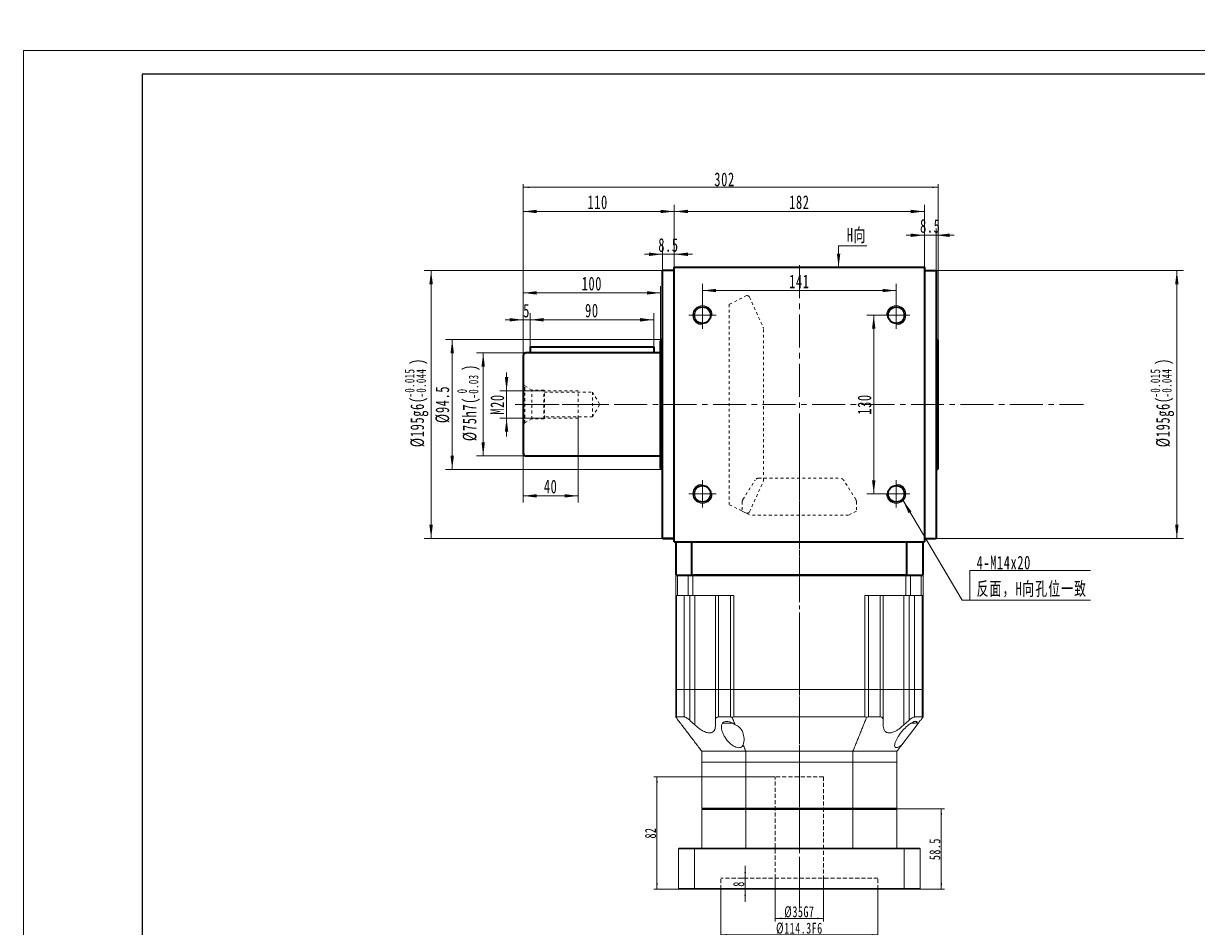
# Model space of a CAD drawing. Header units: millimetres. Extents: x 1889 to 3342, y -194 to 853.
# Tile 2 of 3: x 1889 to 2742, y 195 to 853. Entities that reach past the tile are written whole.
import ezdxf

# ---------------------------------------------------------------- set-up
doc = ezdxf.new("R2010")
doc.units = ezdxf.units.MM
doc.header["$LTSCALE"] = 2
for name, pattern in [('CENTER', [10.16, 6.35, -1.27, 1.27, -1.27]), ('DASHED', [0.75, 0.5, -0.25]), ('点画线', [18, 12, -2, 2, -2]), ('虚线', [2, 1, -1])]:
    doc.linetypes.add(name, pattern=pattern)
doc.layers.get('0').update_dxf_attribs({"lineweight": 18})
for name, color, linetype, lineweight in [('1轮廓实线层', 7, 'Continuous', 18), ('3中心线层', 1, 'CENTER', 18), ('4虚线层', 6, 'DASHED', 18), ('中心线层', 1, '点画线', 18), ('图框_外框线', 7, 'Continuous', 18), ('尺寸线层', 3, 'Continuous', 18), ('粗实线层', 7, 'Continuous', 35), ('虚线层', 6, '虚线', 18)]:
    doc.layers.add(name, color=color, linetype=linetype, lineweight=lineweight)
doc.styles.add('标准', font='txt', dxfattribs={"width": 0.667})
doc.dimstyles.new('a4-1-1.5', dxfattribs={"dimtxt": 4.5, "dimasz": 4.5, "dimexe": 2.25, "dimexo": 0, "dimgap": 0.75, "dimtad": 1, "dimdec": 3, "dimdsep": 46, "dimtxsty": '标准', "dimblk": '_CAXARROW', "dimcen": 0, "dimdle": 9, "dimazin": 2, "dimtfac": 0.707107, "dimtdec": 3, "dimtix": 1, "dimtmove": 2, "dimatfit": 3, "dimfxl": 0, "dimfrac": 2, "dimtolj": 1, "dimarcsym": 0})

# ---------------------------------------------------------------- blocks, each defined once
blk = doc.blocks.new('*X10')
at = {"layer": '尺寸线层', "linetype": 'Continuous'}
for points in [[(2382.85, 658.15), (2392.75, 659.39), (2392.75, 656.91)], [(2523.85, 658.15), (2513.95, 659.39), (2513.95, 656.91)]]:
    blk.add_hatch(color=0, dxfattribs=at).paths.add_polyline_path(points, flags=0)
at = {"layer": '尺寸线层', "color": 0, "linetype": 'Continuous'}
for p, q in [((2382.85, 650.17), (2382.85, 663.1)), ((2382.85, 658.15), (2523.85, 658.15)), ((2523.85, 650.17), (2523.85, 663.1))]:
    blk.add_line(p, q, dxfattribs=at)
at = {"layer": '尺寸线层', "color": 0, "insert": (2453.35, 664.77), "char_height": 9.9, "width": 27.0051, "attachment_point": 5, "line_spacing_factor": 1.15057, "style": '标准'}
blk.add_mtext('\\T1.1;141', dxfattribs=at)
blk = doc.blocks.new('_CAXARROW')
blk.add_hatch(color=0).paths.add_polyline_path([(0, 0), (-1, 0.125), (-1, -0.125)], flags=0)
blk = doc.blocks.new('*X11')
at = {"layer": '尺寸线层', "linetype": 'Continuous'}
for points in [[(2507.47, 640.17), (2508.7, 630.27), (2506.23, 630.27)], [(2507.47, 510.17), (2508.7, 520.07), (2506.23, 520.07)]]:
    blk.add_hatch(color=0, dxfattribs=at).paths.add_polyline_path(points, flags=0)
at = {"layer": '尺寸线层', "color": 0, "linetype": 'Continuous'}
for p, q in [((2513.85, 640.17), (2502.52, 640.17)), ((2507.47, 640.17), (2507.47, 510.17)), ((2513.85, 510.17), (2502.52, 510.17))]:
    blk.add_line(p, q, dxfattribs=at)
at = {"layer": '尺寸线层', "color": 0, "insert": (2500.76, 575.17), "char_height": 9.9, "width": 29.5115, "attachment_point": 5, "rotation": 90, "line_spacing_factor": 1.15057, "style": '标准'}
blk.add_mtext('\\T1.1;130', dxfattribs=at)
blk = doc.blocks.new('*X13')
at = {"layer": '尺寸线层', "color": 0, "char_height": 9.9, "attachment_point": 1, "rotation": 90, "line_spacing_factor": 1.15057, "style": '标准'}
for s, insert, width in [('\\T1.1;)', (2208.38, 599.64), 213.2903), ('\\T1.1;{\\H0.707107x;-0.03}', (2212.71, 579.53), 71.7195), ('\\T1.1;%%C75h7(', (2208.38, 548.51), 213.2903), ('\\T1.1;{\\H0.707107x;0}', (2204.35, 583.29), 71.7195)]:
    blk.add_mtext(s, dxfattribs=dict(at, insert=insert, width=width))
blk = doc.blocks.new('*X12')
at = {"layer": '尺寸线层', "linetype": 'Continuous'}
for points in [[(2223.26, 612.67), (2224.49, 602.77), (2222.02, 602.77)], [(2223.26, 537.67), (2224.49, 547.57), (2222.02, 547.57)]]:
    blk.add_hatch(color=0, dxfattribs=at).paths.add_polyline_path(points, flags=0)
at = {"layer": '尺寸线层', "color": 0, "linetype": 'Continuous'}
for p, q in [((2254.35, 612.67), (2218.31, 612.67)), ((2223.26, 612.67), (2223.26, 537.67)), ((2254.45, 537.67), (2218.31, 537.67))]:
    blk.add_line(p, q, dxfattribs=at)
at = {"layer": '尺寸线层', "color": 0}
blk.add_blockref('*X13', (0, 0), dxfattribs=at)
blk = doc.blocks.new('*X14')
at = {"layer": '尺寸线层', "linetype": 'Continuous'}
for points in [[(2200.71, 622.42), (2201.95, 612.52), (2199.47, 612.52)], [(2200.71, 527.92), (2201.95, 537.82), (2199.47, 537.82)]]:
    blk.add_hatch(color=0, dxfattribs=at).paths.add_polyline_path(points, flags=0)
at = {"layer": '尺寸线层', "color": 0, "linetype": 'Continuous'}
for p, q in [((2353.35, 622.42), (2195.76, 622.42)), ((2200.71, 622.42), (2200.71, 527.92)), ((2353.35, 527.92), (2195.76, 527.92))]:
    blk.add_line(p, q, dxfattribs=at)
at = {"layer": '尺寸线层', "color": 0, "insert": (2193.72, 575.17), "char_height": 9.9, "width": 52.0372, "attachment_point": 5, "rotation": 90, "line_spacing_factor": 1.15057, "style": '标准'}
blk.add_mtext('\\T1.1;%%C94.5', dxfattribs=at)
blk = doc.blocks.new('*X16')
at = {"layer": '尺寸线层', "color": 0, "char_height": 9.9, "attachment_point": 1, "rotation": 90, "line_spacing_factor": 1.15057, "style": '标准'}
for s, insert, width in [('\\T1.1;{\\H0.707107x;-0.015}', (2166.22, 580.29), 86.3291), ('\\T1.1;)', (2170.25, 604.04), 248.5608), ('\\T1.1;{\\H0.707107x;-0.044}', (2174.58, 580.29), 86.3291), ('\\T1.1;%%C195g6(', (2170.25, 544.1), 248.5608)]:
    blk.add_mtext(s, dxfattribs=dict(at, insert=insert, width=width))
blk = doc.blocks.new('*X15')
at = {"layer": '尺寸线层', "linetype": 'Continuous'}
for points in [[(2185.36, 672.67), (2186.6, 662.77), (2184.12, 662.77)], [(2185.36, 477.67), (2186.6, 487.57), (2184.12, 487.57)]]:
    blk.add_hatch(color=0, dxfattribs=at).paths.add_polyline_path(points, flags=0)
at = {"layer": '尺寸线层', "color": 0, "linetype": 'Continuous'}
for p, q in [((2353.85, 672.67), (2180.41, 672.67)), ((2185.36, 672.67), (2185.36, 477.67)), ((2353.85, 477.67), (2180.41, 477.67))]:
    blk.add_line(p, q, dxfattribs=at)
at = {"layer": '尺寸线层', "color": 0}
blk.add_blockref('*X16', (0, 0), dxfattribs=at)
blk = doc.blocks.new('*X17')
at = {"layer": '尺寸线层', "linetype": 'Continuous'}
for points in [[(2362.35, 715.7), (2372.25, 716.94), (2372.25, 714.47)], [(2544.35, 715.7), (2534.45, 716.94), (2534.45, 714.47)]]:
    blk.add_hatch(color=0, dxfattribs=at).paths.add_polyline_path(points, flags=0)
at = {"layer": '尺寸线层', "color": 0, "linetype": 'Continuous'}
for p, q in [((2362.35, 675.17), (2362.35, 720.65)), ((2544.35, 675.17), (2544.35, 720.65)), ((2362.35, 715.7), (2544.35, 715.7))]:
    blk.add_line(p, q, dxfattribs=at)
at = {"layer": '尺寸线层', "color": 0, "insert": (2453.35, 722.41), "char_height": 9.9, "width": 29.4209, "attachment_point": 5, "line_spacing_factor": 1.15057, "style": '标准'}
blk.add_mtext('\\T1.1;182', dxfattribs=at)
blk = doc.blocks.new('*X18')
at = {"layer": '尺寸线层', "linetype": 'Continuous'}
for points in [[(2252.35, 733.34), (2256.85, 732.77), (2256.85, 733.9)], [(2554.35, 733.34), (2549.85, 732.77), (2549.85, 733.9)]]:
    blk.add_hatch(color=0, dxfattribs=at).paths.add_polyline_path(points, flags=0)
at = {"layer": '尺寸线层', "color": 0, "linetype": 'Continuous'}
for p, q in [((2252.35, 610.67), (2252.35, 735.59)), ((2554.35, 621.42), (2554.35, 735.59)), ((2554.35, 733.34), (2252.35, 733.34))]:
    blk.add_line(p, q, dxfattribs=at)
at = {"layer": '尺寸线层', "color": 0, "insert": (2398.91, 739), "char_height": 10, "width": 28.0585, "attachment_point": 5, "line_spacing_factor": 1.15057, "style": '标准'}
blk.add_mtext('\\T1.1;302', dxfattribs=at)
blk = doc.blocks.new('*X19')
at = {"layer": '尺寸线层', "linetype": 'Continuous'}
for points in [[(2252.35, 715.7), (2262.25, 714.47), (2262.25, 716.94)], [(2362.35, 715.7), (2352.45, 714.47), (2352.45, 716.94)]]:
    blk.add_hatch(color=0, dxfattribs=at).paths.add_polyline_path(points, flags=0)
at = {"layer": '尺寸线层', "color": 0, "linetype": 'Continuous'}
for p, q in [((2252.35, 610.68), (2252.35, 720.65)), ((2362.35, 675.17), (2362.35, 720.65)), ((2362.35, 715.7), (2252.35, 715.7))]:
    blk.add_line(p, q, dxfattribs=at)
at = {"layer": '尺寸线层', "color": 0, "insert": (2306.57, 722.41), "char_height": 9.9, "width": 29.5115, "attachment_point": 5, "line_spacing_factor": 1.15057, "style": '标准'}
blk.add_mtext('\\T1.1;110', dxfattribs=at)
blk = doc.blocks.new('*X20')
at = {"layer": '尺寸线层', "linetype": 'Continuous'}
for points in [[(2353.85, 684.53), (2343.95, 683.3), (2343.95, 685.77)], [(2362.35, 684.53), (2372.25, 683.3), (2372.25, 685.77)]]:
    blk.add_hatch(color=0, dxfattribs=at).paths.add_polyline_path(points, flags=0)
at = {"layer": '尺寸线层', "color": 0, "linetype": 'Continuous'}
for p, q in [((2375.55, 684.53), (2340.65, 684.53)), ((2353.85, 672.67), (2353.85, 689.48)), ((2362.35, 675.17), (2362.35, 689.48))]:
    blk.add_line(p, q, dxfattribs=at)
at = {"layer": '尺寸线层', "color": 0, "insert": (2358.1, 691.24), "char_height": 9.9, "width": 25.7871, "attachment_point": 5, "line_spacing_factor": 1.15057, "style": '标准'}
blk.add_mtext('\\T1.1;8.5', dxfattribs=at)
blk = doc.blocks.new('*X21')
at = {"layer": '尺寸线层', "linetype": 'Continuous'}
blk.add_hatch(color=0, dxfattribs=at).paths.add_polyline_path([(-48.59, 72.53), (-42.47, 64.65), (-44.6, 63.39)], flags=0)
at = {"layer": '尺寸线层', "color": 0, "linetype": 'Continuous'}
blk.add_line((-48.59, 72.53), (-5.5, 0), dxfattribs=at)
at = {"layer": '尺寸线层', "color": 0}
for p, q in [((0, 21.63), (87.95, 21.63)), ((0, 0), (0, 21.63)), ((-5.5, 0), (0, 0)), ((0, 0), (87.95, 0))]:
    blk.add_line(p, q, dxfattribs=at)
at = {"layer": '尺寸线层', "color": 0, "insert": (4.95, 1.98), "char_height": 9.9, "width": 166.0005, "attachment_point": 7, "line_spacing_factor": 1.15057, "style": '标准'}
blk.add_mtext('\\T1.1;4-M14x20\\P反面，H向孔位一致', dxfattribs=at)
blk = doc.blocks.new('*X22')
at = {"layer": '尺寸线层', "linetype": 'Continuous'}
blk.add_hatch(color=0, dxfattribs=at).paths.add_polyline_path([(-1.02, -15.43), (-2.26, -5.53), (0.22, -5.53)], flags=0)
at = {"layer": '尺寸线层', "color": 0, "linetype": 'Continuous'}
blk.add_line((-1.02, -15.43), (-1.02, 0), dxfattribs=at)
at = {"layer": '尺寸线层', "color": 0}
for p, q in [((-1.02, 0), (0, 0)), ((0, 0), (19.53, 0)), ((0, 0), (0, 0))]:
    blk.add_line(p, q, dxfattribs=at)
at = {"layer": '尺寸线层', "color": 0, "insert": (4.95, 1.98), "char_height": 9.9, "width": 29.1602, "attachment_point": 7, "line_spacing_factor": 1.15057, "style": '标准'}
blk.add_mtext('\\T1.1;H向', dxfattribs=at)
blk = doc.blocks.new('*X27')
at = {"layer": '尺寸线层', "linetype": 'Continuous'}
for points in [[(2544.35, 698.39), (2534.45, 699.63), (2534.45, 697.16)], [(2552.85, 698.39), (2562.75, 699.63), (2562.75, 697.16)]]:
    blk.add_hatch(color=0, dxfattribs=at).paths.add_polyline_path(points, flags=0)
at = {"layer": '尺寸线层', "color": 0, "linetype": 'Continuous'}
for p, q in [((2544.35, 675.17), (2544.35, 703.34)), ((2552.85, 672.67), (2552.85, 703.34)), ((2531.15, 698.39), (2566.05, 698.39))]:
    blk.add_line(p, q, dxfattribs=at)
at = {"layer": '尺寸线层', "color": 0, "insert": (2548.6, 705.1), "char_height": 9.9, "width": 25.7871, "attachment_point": 5, "line_spacing_factor": 1.15057, "style": '标准'}
blk.add_mtext('\\T1.1;8.5', dxfattribs=at)
blk = doc.blocks.new('*X28')
at = {"layer": '尺寸线层', "linetype": 'Continuous'}
for points in [[(2252.35, 636.83), (2242.45, 635.59), (2242.45, 638.07)], [(2257.35, 636.83), (2267.25, 635.59), (2267.25, 638.07)]]:
    blk.add_hatch(color=0, dxfattribs=at).paths.add_polyline_path(points, flags=0)
at = {"layer": '尺寸线层', "color": 0, "linetype": 'Continuous'}
for p, q in [((2252.35, 610.67), (2252.35, 641.78)), ((2257.35, 617.17), (2257.35, 641.78)), ((2270.55, 636.83), (2239.15, 636.83))]:
    blk.add_line(p, q, dxfattribs=at)
at = {"layer": '尺寸线层', "color": 0, "insert": (2254.85, 643.45), "char_height": 9.9, "width": 19.8, "attachment_point": 5, "line_spacing_factor": 1.15057, "style": '标准'}
blk.add_mtext('\\T1.1;5', dxfattribs=at)
blk = doc.blocks.new('*X29')
at = {"layer": '尺寸线层', "linetype": 'Continuous'}
for points in [[(2257.35, 636.83), (2267.25, 638.07), (2267.25, 635.59)], [(2347.35, 636.83), (2337.45, 638.07), (2337.45, 635.59)]]:
    blk.add_hatch(color=0, dxfattribs=at).paths.add_polyline_path(points, flags=0)
at = {"layer": '尺寸线层', "color": 0, "linetype": 'Continuous'}
for p, q in [((2257.35, 617.17), (2257.35, 641.78)), ((2347.35, 617.17), (2347.35, 641.78)), ((2257.35, 636.83), (2347.35, 636.83))]:
    blk.add_line(p, q, dxfattribs=at)
at = {"layer": '尺寸线层', "color": 0, "insert": (2302.35, 643.53), "char_height": 9.9, "width": 19.8, "attachment_point": 5, "line_spacing_factor": 1.15057, "style": '标准'}
blk.add_mtext('\\T1.1;90', dxfattribs=at)
blk = doc.blocks.new('*X30')
at = {"layer": '尺寸线层', "linetype": 'Continuous'}
for points in [[(2252.35, 656.42), (2262.25, 655.19), (2262.25, 657.66)], [(2352.35, 656.42), (2342.45, 655.19), (2342.45, 657.66)]]:
    blk.add_hatch(color=0, dxfattribs=at).paths.add_polyline_path(points, flags=0)
at = {"layer": '尺寸线层', "color": 0, "linetype": 'Continuous'}
for p, q in [((2252.35, 610.67), (2252.35, 661.37)), ((2352.35, 621.42), (2352.35, 661.37)), ((2352.35, 656.42), (2252.35, 656.42))]:
    blk.add_line(p, q, dxfattribs=at)
at = {"layer": '尺寸线层', "color": 0, "insert": (2302.35, 663.13), "char_height": 9.9, "width": 29.5115, "attachment_point": 5, "line_spacing_factor": 1.15057, "style": '标准'}
blk.add_mtext('\\T1.1;100', dxfattribs=at)
blk = doc.blocks.new('2344fdffg')
at = {"layer": '中心线层', "linetype": '点画线', "lineweight": 18}
blk.add_line((60.33, 0), (-5.25, 0), dxfattribs=at)
at = {"layer": '虚线层'}
for p, q in [((0, -15.65), (0, 15.65)), ((0, 15.65), (1.26, 13.47)), ((6.4, 10.5), (1.26, 13.47)), ((1.26, -13.47), (1.26, 13.47)), ((15, 10.5), (6.4, 10.5)), ((6.4, -10.5), (6.4, 10.5)), ((15.5, 10), (15, 10.5)), ((15, -10.5), (15, 10.5)), ((40, 10), (15.5, 10)), ((15.5, -10), (15.5, 10)), ((15.5, 9), (50.5, 9)), ((40, -10), (40, 10)), ((50.5, 9), (50.5, -9)), ((50.5, 9), (55.7, 0)), ((50.5, -9), (55.7, 0)), ((0, -15.65), (1.26, -13.47)), ((6.4, -10.5), (1.26, -13.47)), ((15, -10.5), (6.4, -10.5)), ((15.5, -10), (15, -10.5)), ((50.5, -9), (15.5, -9)), ((40, -10), (15.5, -10))]:
    blk.add_line(p, q, dxfattribs=at)
blk = doc.blocks.new('*X32')
at = {"layer": '尺寸线层', "linetype": 'Continuous'}
for points in [[(2240.27, 585.17), (2241.51, 595.07), (2239.03, 595.07)], [(2240.27, 565.17), (2241.51, 555.27), (2239.03, 555.27)]]:
    blk.add_hatch(color=0, dxfattribs=at).paths.add_polyline_path(points, flags=0)
at = {"layer": '尺寸线层', "color": 0, "linetype": 'Continuous'}
for p, q in [((2240.27, 598.37), (2240.27, 551.97)), ((2267.85, 585.17), (2235.32, 585.17)), ((2267.85, 565.17), (2235.32, 565.17))]:
    blk.add_line(p, q, dxfattribs=at)
at = {"layer": '尺寸线层', "color": 0, "insert": (2233.57, 575.17), "char_height": 9.9, "width": 35.2592, "attachment_point": 5, "rotation": 90, "line_spacing_factor": 1.15057, "style": '标准'}
blk.add_mtext('\\T1.1;M20', dxfattribs=at)
blk = doc.blocks.new('*X33')
at = {"layer": '尺寸线层', "linetype": 'Continuous'}
for points in [[(2252.35, 508.64), (2262.25, 509.88), (2262.25, 507.41)], [(2292.35, 508.64), (2282.45, 509.88), (2282.45, 507.41)]]:
    blk.add_hatch(color=0, dxfattribs=at).paths.add_polyline_path(points, flags=0)
at = {"layer": '尺寸线层', "color": 0, "linetype": 'Continuous'}
for p, q in [((2292.35, 565.17), (2292.35, 503.69)), ((2252.35, 539.67), (2252.35, 503.69)), ((2252.35, 508.64), (2292.35, 508.64))]:
    blk.add_line(p, q, dxfattribs=at)
at = {"layer": '尺寸线层', "color": 0, "insert": (2272.35, 515.35), "char_height": 9.9, "width": 20.2115, "attachment_point": 5, "line_spacing_factor": 1.15057, "style": '标准'}
blk.add_mtext('\\T1.1;40', dxfattribs=at)
blk = doc.blocks.new('*X35')
at = {"layer": '尺寸线层', "color": 0, "char_height": 9.9, "attachment_point": 1, "rotation": 90, "line_spacing_factor": 1.15057, "style": '标准'}
for s, insert, width in [('\\T1.1;{\\H0.707107x;-0.015}', (2708.91, 580.29), 86.3291), ('\\T1.1;)', (2712.93, 604.04), 248.5608), ('\\T1.1;{\\H0.707107x;-0.044}', (2717.26, 580.29), 86.3291), ('\\T1.1;%%C195g6(', (2712.93, 544.1), 248.5608)]:
    blk.add_mtext(s, dxfattribs=dict(at, insert=insert, width=width))
blk = doc.blocks.new('*X34')
at = {"layer": '尺寸线层', "linetype": 'Continuous'}
for points in [[(2728.04, 672.67), (2729.28, 662.77), (2726.81, 662.77)], [(2728.04, 477.67), (2729.28, 487.57), (2726.81, 487.57)]]:
    blk.add_hatch(color=0, dxfattribs=at).paths.add_polyline_path(points, flags=0)
at = {"layer": '尺寸线层', "color": 0, "linetype": 'Continuous'}
for p, q in [((2552.85, 672.67), (2732.99, 672.67)), ((2728.04, 672.67), (2728.04, 477.67)), ((2552.85, 477.67), (2732.99, 477.67))]:
    blk.add_line(p, q, dxfattribs=at)
at = {"layer": '尺寸线层', "color": 0}
blk.add_blockref('*X35', (0, 0), dxfattribs=at)
blk = doc.blocks.new('*X38')
at = {"layer": '尺寸线层', "linetype": 'Continuous'}
for points in [[(2556.66, 280.67), (2556.1, 276.17), (2557.23, 276.17)], [(2556.66, 222.17), (2556.1, 226.67), (2557.23, 226.67)]]:
    blk.add_hatch(color=0, dxfattribs=at).paths.add_polyline_path(points, flags=0)
at = {"layer": '尺寸线层', "color": 0, "linetype": 'Continuous'}
for p, q in [((2523.85, 280.67), (2558.91, 280.67)), ((2556.66, 222.17), (2556.66, 280.67)), ((2540.85, 222.17), (2558.91, 222.17))]:
    blk.add_line(p, q, dxfattribs=at)
at = {"layer": '尺寸线层', "color": 0, "insert": (2551.98, 251.42), "char_height": 8, "width": 30.7946, "attachment_point": 5, "rotation": 90, "line_spacing_factor": 1.15057, "style": '标准'}
blk.add_mtext('\\T1.1;58.5', dxfattribs=at)
blk = doc.blocks.new('*X39')
at = {"layer": '尺寸线层', "linetype": 'Continuous'}
for points in [[(2396.2, 189.04), (2400.7, 189.6), (2400.7, 188.48)], [(2510.5, 189.04), (2506, 189.6), (2506, 188.48)]]:
    blk.add_hatch(color=0, dxfattribs=at).paths.add_polyline_path(points, flags=0)
at = {"layer": '尺寸线层', "color": 0, "linetype": 'Continuous'}
for p, q in [((2396.2, 222.17), (2396.2, 186.79)), ((2510.5, 222.17), (2510.5, 186.79)), ((2396.2, 189.04), (2510.5, 189.04))]:
    blk.add_line(p, q, dxfattribs=at)
at = {"layer": '尺寸线层', "color": 0, "insert": (2453.35, 193.72), "char_height": 8, "width": 64.8976, "attachment_point": 5, "line_spacing_factor": 1.15057, "style": '标准'}
blk.add_mtext('\\T1.1;%%C114.3F6', dxfattribs=at)
blk = doc.blocks.new('*X40')
at = {"layer": '尺寸线层', "linetype": 'Continuous'}
for points in [[(2413.94, 230.17), (2413.37, 234.67), (2414.5, 234.67)], [(2413.94, 222.17), (2413.37, 217.67), (2414.5, 217.67)]]:
    blk.add_hatch(color=0, dxfattribs=at).paths.add_polyline_path(points, flags=0)
at = {"layer": '尺寸线层', "color": 0, "linetype": 'Continuous'}
for p, q in [((2413.94, 213.17), (2413.94, 239.17)), ((2410.15, 230.17), (2416.19, 230.17)), ((2410.15, 222.17), (2416.19, 222.17))]:
    blk.add_line(p, q, dxfattribs=at)
at = {"layer": '尺寸线层', "color": 0, "insert": (2409.25, 226.08), "char_height": 8, "width": 16, "attachment_point": 5, "rotation": 90, "line_spacing_factor": 1.15057, "style": '标准'}
blk.add_mtext('\\T1.1;8', dxfattribs=at)
blk = doc.blocks.new('*X41')
at = {"layer": '尺寸线层', "linetype": 'Continuous'}
for points in [[(2349.7, 304.17), (2349.14, 299.67), (2350.27, 299.67)], [(2349.7, 222.17), (2349.14, 226.67), (2350.27, 226.67)]]:
    blk.add_hatch(color=0, dxfattribs=at).paths.add_polyline_path(points, flags=0)
at = {"layer": '尺寸线层', "color": 0, "linetype": 'Continuous'}
for p, q in [((2435.85, 304.17), (2347.45, 304.17)), ((2349.7, 222.17), (2349.7, 304.17)), ((2365.85, 222.17), (2347.45, 222.17))]:
    blk.add_line(p, q, dxfattribs=at)
at = {"layer": '尺寸线层', "color": 0, "insert": (2345.02, 263.17), "char_height": 8, "width": 16, "attachment_point": 5, "rotation": 90, "line_spacing_factor": 1.15057, "style": '标准'}
blk.add_mtext('\\T1.1;82', dxfattribs=at)
blk = doc.blocks.new('*X42')
at = {"layer": '尺寸线层', "linetype": 'Continuous'}
for points in [[(2435.85, 200.97), (2440.35, 201.54), (2440.35, 200.41)], [(2470.85, 200.97), (2466.35, 201.54), (2466.35, 200.41)]]:
    blk.add_hatch(color=0, dxfattribs=at).paths.add_polyline_path(points, flags=0)
at = {"layer": '尺寸线层', "color": 0, "linetype": 'Continuous'}
for p, q in [((2435.85, 230.17), (2435.85, 198.72)), ((2470.85, 230.17), (2470.85, 198.72)), ((2435.85, 200.97), (2470.85, 200.97))]:
    blk.add_line(p, q, dxfattribs=at)
at = {"layer": '尺寸线层', "color": 0, "insert": (2453.35, 205.66), "char_height": 8, "width": 39.7947, "attachment_point": 5, "line_spacing_factor": 1.15057, "style": '标准'}
blk.add_mtext('\\T1.1;%%C35G7', dxfattribs=at)

msp = doc.modelspace()

# ---------------------------------------------------------------- linework, layer by layer
at = {"color": 7, "linetype": 'Continuous', "lineweight": 15}
for p, q in [((2363.3468, 451.175), (2365.2425, 451.175)), ((2364.1468, 451.175), (2363.3468, 450.375)), ((2364.6512, 450.375), (2363.3468, 450.375)), ((2363.3468, 436.175), (2363.3468, 450.375)), ((2364.1468, 451.175), (2365.2425, 451.175)), ((2364.6512, 450.375), (2365.2425, 451.175)), ((2372.5193, 450.375), (2364.6512, 450.375)), ((2364.6512, 450.375), (2364.6512, 436.175)), ((2365.2425, 451.175), (2373.0582, 451.175)), ((2365.2425, 451.175), (2373.0582, 451.175)), ((2372.5193, 450.375), (2373.0582, 451.175)), ((2375.8872, 450.375), (2372.5193, 450.375)), ((2372.5193, 436.175), (2372.5193, 450.375)), ((2373.0582, 451.175), (2375.8872, 451.175)), ((2373.0582, 451.175), (2375.8872, 451.175)), ((2375.8872, 451.175), (2530.8065, 451.175)), ((2375.8872, 450.375), (2375.8872, 451.175)), ((2375.8872, 451.175), (2530.8065, 451.175)), ((2530.8065, 450.375), (2375.8872, 450.375)), ((2375.8872, 450.375), (2375.8872, 436.175)), ((2530.8065, 451.175), (2533.6355, 451.175)), ((2530.8065, 450.375), (2530.8065, 451.175)), ((2530.8065, 451.175), (2533.6355, 451.175)), ((2534.1743, 450.375), (2530.8065, 450.375)), ((2530.8065, 436.175), (2530.8065, 450.375)), ((2533.6355, 451.175), (2541.4512, 451.175)), ((2534.1743, 450.375), (2533.6355, 451.175)), ((2533.6355, 451.175), (2541.4512, 451.175)), ((2534.1743, 450.375), (2534.1743, 436.175)), ((2542.0425, 450.375), (2534.1743, 450.375)), ((2541.4512, 451.175), (2543.3468, 451.175)), ((2542.0425, 450.375), (2541.4512, 451.175)), ((2541.4512, 451.175), (2542.5468, 451.175)), ((2542.0425, 436.175), (2542.0425, 450.375)), ((2543.3468, 450.375), (2542.0425, 450.375)), ((2543.3468, 450.375), (2542.5468, 451.175)), ((2543.3468, 450.375), (2543.3468, 436.175)), ((2364.6512, 436.175), (2363.3468, 436.175)), ((2363.3468, 367.675), (2363.3468, 436.175)), ((2363.9879, 436.175), (2363.9879, 367.675)), ((2364.6512, 436.175), (2372.5193, 436.175)), ((2369.4503, 367.675), (2369.4503, 436.175)), ((2375.8872, 436.175), (2372.5193, 436.175)), ((2373.5428, 436.175), (2373.5428, 367.675)), ((2405.5844, 436.175), (2375.8872, 436.175)), ((2377.3328, 436.175), (2377.3328, 367.675)), ((2392.3328, 367.675), (2392.3328, 436.175)), ((2394.4603, 436.175), (2394.4603, 367.675)), ((2403.135, 367.675), (2403.135, 436.175)), ((2405.5844, 436.175), (2405.5844, 367.675)), ((2530.8065, 436.175), (2501.1093, 436.175)), ((2501.1093, 367.675), (2501.1093, 436.175)), ((2503.5586, 436.175), (2503.5586, 367.675)), ((2512.2333, 367.675), (2512.2333, 436.175)), ((2514.3608, 436.175), (2514.3608, 367.675)), ((2529.3608, 436.175), (2529.3608, 367.675)), ((2534.1743, 436.175), (2530.8065, 436.175)), ((2533.1509, 367.675), (2533.1509, 436.175)), ((2534.1743, 436.175), (2542.0425, 436.175)), ((2537.2434, 436.175), (2537.2434, 367.675)), ((2543.3468, 436.175), (2542.0425, 436.175)), ((2542.7058, 367.675), (2542.7058, 436.175)), ((2543.3468, 436.175), (2543.3468, 367.675)), ((2363.3468, 347.675), (2363.3468, 367.675)), ((2363.3468, 367.675), (2363.9879, 367.675)), ((2363.9879, 367.675), (2363.3468, 367.675)), ((2363.9879, 367.675), (2363.9879, 347.675)), ((2363.9879, 367.675), (2369.44, 367.675)), ((2369.4503, 367.675), (2363.9879, 367.675)), ((2369.44, 347.675), (2369.44, 367.675)), ((2373.5428, 367.675), (2369.4503, 367.675)), ((2373.533, 367.675), (2373.533, 345.2973)), ((2373.5428, 367.675), (2377.3328, 367.675)), ((2377.3328, 367.675), (2377.3328, 341.8185)), ((2377.3328, 367.675), (2392.3328, 367.675)), ((2394.4603, 367.675), (2392.3328, 367.675)), ((2392.3468, 345.2973), (2392.3468, 367.675)), ((2403.135, 367.675), (2394.4603, 367.675)), ((2394.475, 367.675), (2394.475, 347.675)), ((2394.475, 367.675), (2403.135, 367.675)), ((2403.135, 347.675), (2403.135, 367.675)), ((2403.135, 367.675), (2405.5844, 367.675)), ((2405.5844, 367.675), (2403.135, 367.675)), ((2405.5844, 367.675), (2405.5844, 347.675)), ((2501.1093, 367.675), (2405.5844, 367.675)), ((2501.1093, 367.675), (2405.5844, 367.675)), ((2501.1093, 347.675), (2501.1093, 367.675)), ((2501.1093, 367.675), (2503.5586, 367.675)), ((2503.5586, 367.675), (2501.1093, 367.675)), ((2503.5586, 367.675), (2503.5586, 347.675)), ((2503.5586, 367.675), (2512.2186, 367.675)), ((2512.2333, 367.675), (2503.5586, 367.675)), ((2512.2186, 347.675), (2512.2186, 367.675)), ((2514.3608, 367.675), (2512.2333, 367.675)), ((2514.3468, 367.675), (2514.3468, 345.2973)), ((2514.3608, 367.675), (2529.3608, 367.675)), ((2529.3608, 367.675), (2529.3608, 341.8185)), ((2529.3608, 367.675), (2533.1509, 367.675)), ((2537.2434, 367.675), (2533.1509, 367.675)), ((2533.1607, 345.2973), (2533.1607, 367.675)), ((2542.7058, 367.675), (2537.2434, 367.675)), ((2537.2537, 367.675), (2537.2537, 347.675)), ((2537.2537, 367.675), (2542.7058, 367.675)), ((2542.7058, 347.675), (2542.7058, 367.675)), ((2542.7058, 367.675), (2543.3468, 367.675)), ((2543.3468, 367.675), (2542.7058, 367.675)), ((2543.3468, 367.675), (2543.3468, 347.675)), ((2363.496, 347.4787), (2363.3468, 347.675)), ((2369.44, 347.675), (2363.9879, 347.675)), ((2392.3468, 345.2973), (2392.3468, 341.8185)), ((2403.135, 347.675), (2394.475, 347.675)), ((2399.0135, 343.075), (2398.1092, 343.075)), ((2404.8635, 343.075), (2399.0135, 343.075)), ((2399.4964, 344.325), (2401.3971, 344.325)), ((2501.1093, 347.675), (2405.5844, 347.675)), ((2512.2186, 347.675), (2503.5586, 347.675)), ((2514.3468, 345.2973), (2514.3468, 341.8185)), ((2527.8458, 327.2789), (2539.0094, 341.9678)), ((2537.6932, 343.075), (2534.3182, 343.075)), ((2542.7058, 347.675), (2537.2537, 347.675)), ((2543.3468, 347.675), (2543.1977, 347.4787)), ((2414.3596, 322.675), (2382.3468, 322.675)), ((2382.3468, 322.675), (2382.3468, 314.675)), ((2414.3596, 322.675), (2492.334, 322.675)), ((2414.3596, 314.675), (2414.3596, 322.675)), ((2524.3468, 322.675), (2492.334, 322.675)), ((2492.334, 322.675), (2492.334, 314.675)), ((2524.3468, 314.675), (2524.3468, 322.675)), ((2382.3468, 314.675), (2382.3468, 281.175)), ((2414.3596, 314.675), (2382.3468, 314.675)), ((2414.3596, 314.675), (2382.3468, 314.675)), ((2414.3596, 281.175), (2414.3596, 314.675)), ((2492.334, 314.675), (2414.3596, 314.675)), ((2492.334, 314.675), (2414.3596, 314.675)), ((2492.334, 314.675), (2492.334, 281.175)), ((2524.3468, 314.675), (2492.334, 314.675)), ((2524.3468, 314.675), (2492.334, 314.675)), ((2524.3468, 281.175), (2524.3468, 314.675)), ((2382.3468, 281.175), (2414.3596, 281.175)), ((2414.3596, 280.175), (2382.3468, 280.175)), ((2382.3468, 252.175), (2382.3468, 280.175)), ((2414.4881, 280.675), (2382.8468, 280.675)), ((2382.8468, 280.675), (2414.4881, 280.675)), ((2414.3596, 281.175), (2492.334, 281.175)), ((2414.3596, 252.175), (2414.3596, 280.175)), ((2492.334, 280.175), (2414.3596, 280.175)), ((2492.2055, 280.675), (2414.4881, 280.675)), ((2414.4881, 280.675), (2492.2055, 280.675)), ((2523.8468, 280.675), (2492.2055, 280.675)), ((2492.2055, 280.675), (2523.8468, 280.675)), ((2492.334, 281.175), (2524.3468, 281.175)), ((2524.3468, 280.175), (2492.334, 280.175)), ((2492.334, 252.175), (2492.334, 280.175)), ((2524.3468, 252.175), (2524.3468, 280.175)), ((2377.0038, 251.675), (2365.3468, 251.675)), ((2365.3468, 251.675), (2365.3468, 222.675)), ((2365.8468, 252.175), (2377.1907, 252.175)), ((2377.0038, 222.675), (2377.0038, 251.675)), ((2529.6898, 251.675), (2377.0038, 251.675)), ((2377.1907, 252.175), (2529.5029, 252.175)), ((2529.5029, 252.175), (2540.8468, 252.175)), ((2529.6898, 251.675), (2529.6898, 222.675)), ((2541.3468, 251.675), (2529.6898, 251.675)), ((2541.3468, 222.675), (2541.3468, 251.675)), ((2365.3468, 222.675), (2377.0038, 222.675)), ((2377.1907, 222.175), (2365.8468, 222.175)), ((2377.0038, 222.675), (2529.6898, 222.675)), ((2529.5029, 222.175), (2377.1907, 222.175)), ((2540.8468, 222.175), (2529.5029, 222.175)), ((2529.6898, 222.675), (2541.3468, 222.675))]:
    msp.add_line(p, q, dxfattribs=at)
for centre, start, end in [((2398.1092, 344.325), 243.2071798, 270), ((2537.6932, 344.325), 270, 345.2976397)]:
    msp.add_arc(centre, 1.25, start, end, dxfattribs=at)
for centre, major_axis, start_param, end_param in [((2405.5844, 341.096), (0, 6.5789), 0, 0.2448592), ((2404.8592, 331.3544), (0, 10.8553), 4.32751587, 6.071681), ((2501.1093, 341.096), (0, 6.5789), 6.0383261, 6.28318531)]:
    msp.add_ellipse(centre, major_axis=major_axis, ratio=0.76, start_param=start_param, end_param=end_param, dxfattribs=at)
for points, knots in [([(2363.9879, 347.675), (2363.802, 347.643), (2363.6069, 347.6095), (2363.501, 347.4847), (2363.496, 347.4787)], [0, 0, 0, 0, 0.512733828, 0.538493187, 0.538493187, 0.538493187, 0.538493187]), ([(2373.533, 345.2973), (2373.2138, 345.5805), (2372.5765, 346.146), (2371.5331, 346.894), (2370.5151, 347.4491), (2369.8117, 347.66), (2369.5088, 347.6722), (2369.44, 347.675)], [0, 0, 0, 0, 1.12557623, 2.24783158, 3.46140534, 4.506009, 4.81320541, 4.81320541, 4.81320541, 4.81320541]), ([(2373.533, 345.2973), (2374, 344.8665), (2375.2623, 343.7022), (2376.5325, 342.5466), (2377.3328, 341.8185)], [0, 0, 0, 0, 1.90598676, 5.15180758, 5.15180758, 5.15180758, 5.15180758]), ([(2377.3328, 341.8185), (2378.0604, 341.1818), (2379.5142, 339.9095), (2381.5812, 338.43), (2383.4232, 337.3462), (2384.918, 336.6546), (2386.2904, 336.2165), (2387.5162, 336.009), (2388.6346, 336.0378), (2389.9152, 336.3628), (2391.022, 337.1826), (2391.8055, 338.4913), (2392.2638, 340.0015), (2392.3176, 341.1789), (2392.3468, 341.8185)], [0, 0, 0, 0, 2.21599873, 4.42799, 5.89266765, 7.35535722, 8.57277939, 9.78928885, 11.00962531, 12.23043359, 14.56599169, 16.43415323, 18.30578206, 20.53133362, 20.53133362, 20.53133362, 20.53133362]), ([(2394.475, 347.675), (2394.1407, 347.638), (2393.4738, 347.5642), (2392.7384, 346.9614), (2392.3893, 346.1674), (2392.358, 345.5252), (2392.3468, 345.2973)], [0, 0, 0, 0, 0.85242687, 1.70046333, 2.93266044, 3.6108145, 3.6108145, 3.6108145, 3.6108145]), ([(2406.5911, 341.9678), (2405.8593, 342.4838), (2404.5164, 343.4307), (2402.2733, 344.3173), (2400.3014, 344.5754), (2398.7339, 344.2375), (2397.7354, 343.5528), (2397.121, 342.7085), (2396.7204, 341.6901), (2396.5581, 340.4026), (2396.7057, 338.6652), (2397.2584, 336.6292), (2398.2906, 334.3219), (2399.704, 332.0027), (2401.2474, 330.0578), (2402.7477, 328.5301), (2404.2985, 327.2113), (2406.1069, 326.0524), (2408.1173, 325.3226), (2409.7906, 325.2308), (2411.2458, 325.72), (2412.0695, 326.4999), (2412.4157, 327.1182), (2412.5057, 327.2789)], [0, 0, 0, 0, 2.24331177, 4.11621984, 6.0013025, 7.63008133, 9.27519529, 10.538974, 11.80472636, 13.62833826, 15.45484055, 17.9791807, 20.50561035, 23.07646308, 25.6443056, 27.11894601, 28.59175092, 30.7851636, 32.4145551, 34.05380238, 35.50059063, 37.48121703, 38.17680728, 38.17680728, 38.17680728, 38.17680728]), ([(2503.5586, 347.675), (2503.1689, 347.643), (2502.7597, 347.6095), (2502.3414, 347.4847), (2502.3214, 347.4787)], [0, 0, 0, 0, 1.19478336, 1.25480837, 1.25480837, 1.25480837, 1.25480837]), ([(2514.3468, 345.2973), (2514.3298, 345.5805), (2514.2959, 346.146), (2513.9756, 346.894), (2513.3955, 347.4491), (2512.7248, 347.66), (2512.3124, 347.6722), (2512.2186, 347.675)], [0, 0, 0, 0, 0.84520223, 1.68791078, 2.59919091, 3.38359033, 3.61426603, 3.61426603, 3.61426603, 3.61426603]), ([(2514.3468, 341.8185), (2514.376, 341.1818), (2514.4344, 339.9095), (2514.9124, 338.43), (2515.6019, 337.3462), (2516.3671, 336.6546), (2517.2796, 336.2165), (2518.2884, 336.009), (2519.4368, 336.0378), (2521.0578, 336.3628), (2523.026, 337.1826), (2525.2023, 338.4913), (2527.2843, 340.0015), (2528.6299, 341.1789), (2529.3608, 341.8185)], [0, 0, 0, 0, 2.21623365, 4.42845941, 5.89329234, 7.35613697, 8.5736882, 9.79032662, 11.01079244, 12.23173015, 14.56753584, 16.43589542, 18.30772267, 20.53351015, 20.53351015, 20.53351015, 20.53351015]), ([(2539.0094, 341.9678), (2539.063, 342.1881), (2539.2405, 342.9169), (2539.1906, 343.8556), (2538.5668, 344.4842), (2537.4905, 344.5129), (2535.9637, 343.9836), (2534.3319, 343.0293), (2532.751, 341.8572), (2531.2064, 340.543), (2529.5568, 338.9291), (2527.8602, 337.0167), (2526.3297, 335.0328), (2524.9844, 333.0014), (2523.8738, 330.9823), (2523.109, 329.1558), (2522.6765, 327.4965), (2522.6614, 326.2039), (2523.1736, 325.3745), (2524.1169, 325.2081), (2525.4647, 325.652), (2526.7427, 326.4288), (2527.5817, 327.0754), (2527.8458, 327.2789)], [0, 0, 0, 0, 0.8407477, 2.78089478, 4.34136749, 5.90825023, 7.3424804, 9.24331343, 10.56976554, 11.89837949, 13.82220974, 15.74871764, 17.74135012, 19.73425395, 21.77257272, 23.80815751, 25.44751331, 27.40731263, 28.93440545, 30.47266022, 31.783598, 33.51643561, 34.31247849, 34.31247849, 34.31247849, 34.31247849]), ([(2529.3608, 341.8185), (2530.1611, 342.5466), (2531.4314, 343.7022), (2532.6937, 344.8665), (2533.1607, 345.2973)], [0, 0, 0, 0, 3.24582082, 5.15180758, 5.15180758, 5.15180758, 5.15180758]), ([(2537.2537, 347.675), (2536.9783, 347.638), (2536.4288, 347.5642), (2535.2487, 346.9614), (2534.134, 346.1674), (2533.4157, 345.5252), (2533.1607, 345.2973)], [0, 0, 0, 0, 1.13569652, 2.26554367, 3.90721174, 4.81072292, 4.81072292, 4.81072292, 4.81072292])]:
    msp.add_open_spline(points, degree=3, knots=knots, dxfattribs=at)
for points in [[(2363.496, 347.4787), (2382.3468, 322.675)], [(2404.3723, 347.4787), (2403.135, 347.675)], [(2406.5911, 341.9678), (2404.3723, 347.4787)], [(2502.3214, 347.4787), (2492.334, 322.675)], [(2539.0094, 341.9678), (2543.1977, 347.4787)], [(2543.1977, 347.4787), (2542.7058, 347.675)], [(2414.3596, 322.675), (2412.5057, 327.2789)], [(2524.3468, 322.675), (2527.8458, 327.2789)], [(2382.8468, 280.675), (2382.3468, 281.175)], [(2382.3468, 280.175), (2382.8468, 280.675)], [(2414.3596, 281.175), (2414.4881, 280.675)], [(2414.4881, 280.675), (2414.3596, 280.175)], [(2492.334, 281.175), (2492.2055, 280.675)], [(2492.2055, 280.675), (2492.334, 280.175)], [(2524.3468, 281.175), (2523.8468, 280.675)], [(2523.8468, 280.675), (2524.3468, 280.175)], [(2365.3468, 251.675), (2365.8468, 252.175)], [(2377.1907, 252.175), (2377.0038, 251.675)], [(2529.5029, 252.175), (2529.6898, 251.675)], [(2540.8468, 252.175), (2541.3468, 251.675)], [(2365.3468, 222.675), (2365.8468, 222.175)], [(2377.0038, 222.675), (2377.1907, 222.175)], [(2529.6898, 222.675), (2529.5029, 222.175)], [(2540.8468, 222.175), (2541.3468, 222.675)]]:
    msp.add_open_spline(points, degree=1, dxfattribs=at)
at = {"layer": '3中心线层'}
msp.add_line((2453.3468, 563.9761), (2453.3468, 262.3062), dxfattribs=at)
at = {"layer": '4虚线层', "lineweight": 15, "ltscale": 3}
for p, q in [((2470.8468, 304.175), (2435.8468, 304.175)), ((2435.8468, 230.175), (2435.8468, 304.175)), ((2470.8468, 304.175), (2470.8468, 230.175)), ((2510.4968, 230.175), (2396.1968, 230.175)), ((2396.1968, 222.175), (2396.1968, 230.175)), ((2510.4968, 222.175), (2510.4968, 230.175))]:
    msp.add_line(p, q, dxfattribs=at)
at = {"layer": '中心线层'}
for p, q in [((2453.3468, 220.6729), (2453.3468, 678.175)), ((2382.8468, 630.175), (2382.8468, 650.175)), ((2523.8468, 630.175), (2523.8468, 650.175)), ((2372.8468, 640.175), (2392.8468, 640.175)), ((2533.8468, 640.175), (2513.8468, 640.175)), ((2246.5968, 575.175), (2660.0968, 575.175)), ((2382.8468, 520.175), (2382.8468, 500.175)), ((2523.8468, 520.175), (2523.8468, 500.175)), ((2372.8468, 510.175), (2392.8468, 510.175)), ((2533.8468, 510.175), (2513.8468, 510.175))]:
    msp.add_line(p, q, dxfattribs=at)
at = {"layer": '图框_外框线', "color": 3}
msp.add_lwpolyline([(1888.6987, -194.4214), (3341.6479, -194.4214), (3341.6479, 833.0213), (1888.6987, 833.0213)], close=True, dxfattribs=at)
at = {"layer": '图框_外框线', "color": 3, "lineweight": 25}
msp.add_lwpolyline([(1975.1837, -177.1244), (3324.3509, -177.1244), (3324.3509, 815.7242), (1975.1837, 815.7242)], close=True, dxfattribs=at)
at = {"layer": '粗实线层'}
for p, q in [((2362.3468, 675.175), (2544.3468, 675.175)), ((2362.3468, 475.175), (2362.3468, 675.175)), ((2544.3468, 675.175), (2544.3468, 475.175)), ((2353.8468, 477.675), (2353.8468, 672.675)), ((2362.3468, 672.675), (2353.8468, 672.675)), ((2544.3468, 672.675), (2552.8468, 672.675)), ((2552.8468, 672.675), (2552.8468, 477.675)), ((2257.3468, 617.175), (2257.3468, 612.675)), ((2257.3468, 617.175), (2347.3468, 617.175)), ((2347.3468, 617.175), (2347.3468, 612.675)), ((2352.3468, 528.925), (2352.3468, 621.425)), ((2354.3468, 622.425), (2353.3468, 622.425)), ((2552.8468, 622.425), (2553.3468, 622.425)), ((2554.3468, 528.925), (2554.3468, 621.425)), ((2252.3468, 610.675), (2252.3468, 539.675)), ((2352.3468, 612.675), (2254.3468, 612.675)), ((2254.3468, 537.675), (2352.3468, 537.675)), ((2354.3468, 527.925), (2353.3468, 527.925)), ((2552.8468, 527.925), (2553.3468, 527.925)), ((2353.8468, 477.675), (2362.3468, 477.675)), ((2362.3468, 477.675), (2353.8468, 477.675)), ((2362.3468, 475.175), (2544.3468, 475.175)), ((2363.3468, 475.175), (2363.3468, 451.175)), ((2375.0573, 451.175), (2375.0573, 475.175)), ((2531.6364, 451.175), (2531.6364, 475.175)), ((2543.3468, 451.175), (2543.3468, 475.175)), ((2544.3468, 477.675), (2552.8468, 477.675)), ((2376.3468, 451.175), (2530.3468, 451.175)), ((2453.3468, 451.175), (2523.5468, 451.175))]:
    msp.add_line(p, q, dxfattribs=at)
for centre in [(2382.8468, 640.175), (2523.8468, 640.175), (2382.8468, 510.175), (2523.8468, 510.175)]:
    msp.add_circle(centre, 6, dxfattribs=at)
at = {"layer": '粗实线层', "lineweight": 18}
for centre, start, end in [((2382.8468, 640.175), 0, 270), ((2523.8468, 640.175), 270, 180), ((2382.8468, 510.175), 90, 0), ((2523.8468, 510.175), 180, 90)]:
    msp.add_arc(centre, 7, start, end, dxfattribs=at)
at = {"layer": '粗实线层'}
for centre, radius, start, end in [((2353.3468, 621.425), 1, 90.0000004, 180.0000008), ((2553.3468, 621.425), 1, 0, 90), ((2254.3468, 610.675), 2, 90, 180), ((2254.3468, 539.675), 2, 180, 270), ((2353.3468, 528.925), 1, 180, 270), ((2553.3468, 528.925), 1, 270.0000003, 0.0000006)]:
    msp.add_arc(centre, radius, start, end, dxfattribs=at)
at = {"layer": '虚线层'}
for p, q in [((2414.969, 654.425), (2402.3468, 648.1134)), ((2415.3114, 654.425), (2414.969, 654.425)), ((2417.135, 653.2464), (2427.0104, 631.3239)), ((2402.3468, 648.1134), (2402.3468, 502.2365)), ((2427.1868, 519.8475), (2427.1868, 630.5024)), ((2423.6827, 521.475), (2483.011, 521.475)), ((2412.2601, 506.0024), (2421.146, 520.0765)), ((2417.135, 497.1035), (2427.0104, 519.026)), ((2494.4335, 506.0024), (2485.5477, 520.0765)), ((2411.7968, 504.4008), (2411.7968, 497.5181)), ((2494.8968, 504.4008), (2494.8968, 497.5181)), ((2414.969, 495.925), (2402.3468, 502.2365)), ((2411.7968, 497.5181), (2417.4827, 494.675)), ((2415.3114, 495.925), (2414.969, 495.925)), ((2494.8968, 497.5181), (2489.211, 494.675)), ((2489.211, 494.675), (2417.4827, 494.675))]:
    msp.add_line(p, q, dxfattribs=at)
for centre, radius, start, end in [((2415.3114, 652.425), 2, 24.25, 90), ((2425.1868, 630.5024), 2, 0, 24.25), ((2423.6827, 518.475), 3, 90, 147.7333333), ((2483.011, 518.475), 3, 32.2666667, 90), ((2425.1868, 519.8475), 2, 335.75, 360), ((2414.7968, 504.4008), 3, 147.7333333, 180), ((2491.8968, 504.4008), 3, 360, 32.2666667), ((2415.3114, 497.925), 2, 270, 335.75)]:
    msp.add_arc(centre, radius, start, end, dxfattribs=at)

# ---------------------------------------------------------------- block references
at = {"layer": '尺寸线层'}
for name, p in [('*X22', (2482.918, 690.6088)), ('*X21', (2577.386, 432.6951))]:
    msp.add_blockref(name, p, dxfattribs=at)
at = {"layer": '粗实线层'}
msp.add_blockref('2344fdffg', (2252.3468, 575.175), dxfattribs=at)

# ---------------------------------------------------------------- dimensions: what is measured, and where the dimension line sits
at = {"layer": '尺寸线层'}
for base, p1, p2, text, picture, middle in [((2185.3595, 477.675), (2353.8468, 672.675), (2353.8468, 477.675), '\\A1;%%C195g6({\\H0.707107x;\\S-0.015^ -0.044;})', '*X15', (2174.188, 575.175)), ((2728.0433, 477.675), (2552.8468, 672.675), (2552.8468, 477.675), '\\A1;%%C195g6({\\H0.707107x;\\S-0.015^ -0.044;})', '*X34', (2716.8719, 575.175)), ((2223.2575, 537.675), (2254.3468, 612.675), (2254.4488, 537.675), '\\A1;%%C75h7({\\H0.707107x;\\S 0^ -0.03;})', '*X12', (2212.086, 575.175))]:
    dim = msp.add_linear_dim(base=base, p1=p1, p2=p2, angle=270, text=text, dimstyle='a4-1-1.5', override={"dimpost": '%%C<>', "dimsah": 1, "dimtfill": 1, "dimtzin": 0}, dxfattribs=at)
    dim.commit()
    dim.dimension.update_dxf_attribs({"geometry": picture, "text_midpoint": middle, "dimtype": 160})
for base, p1, p2, override, picture, middle in [((2252.3468, 733.3353), (2554.3468, 621.425), (2252.3468, 610.675), {"dimtxt": 10, "dimsah": 1, "dimtfill": 1, "dimtzin": 0}, '*X18', (2398.9069, 739.0019)), ((2252.3468, 715.7038), (2362.3468, 675.175), (2252.3468, 610.6772), {"dimsah": 1, "dimtfill": 1, "dimtzin": 0}, '*X19', (2306.5749, 722.4056)), ((2544.3468, 715.7038), (2362.3468, 675.175), (2544.3468, 675.175), {"dimsah": 1, "dimtfill": 1, "dimtzin": 0}, '*X17', (2453.3468, 722.4056)), ((2552.8468, 698.3933), (2544.3468, 675.175), (2552.8468, 672.675), {"dimsah": 1, "dimtfill": 1, "dimtzin": 0}, '*X27', (2548.5968, 705.0952)), ((2353.8468, 684.5333), (2362.3468, 675.175), (2353.8468, 672.675), {"dimsah": 1, "dimtfill": 1, "dimtzin": 0}, '*X20', (2358.0968, 691.2351)), ((2252.3468, 656.4248), (2352.3468, 621.425), (2252.3468, 610.675), {"dimsah": 1, "dimtfill": 1, "dimtzin": 0}, '*X30', (2302.3468, 663.1266)), ((2523.8468, 658.1477), (2382.8468, 650.175), (2523.8468, 650.175), {"dimsah": 1, "dimtfill": 1, "dimtzin": 0}, '*X10', (2453.3468, 664.7666)), ((2252.3468, 636.8303), (2257.3468, 617.175), (2252.3468, 610.675), {"dimsah": 1, "dimtfill": 1, "dimtzin": 0}, '*X28', (2254.8468, 643.4492)), ((2292.3468, 508.6435), (2252.3468, 539.675), (2292.3468, 565.175), {"dimsah": 1, "dimtfill": 1, "dimtzin": 0}, '*X33', (2272.3468, 515.3454))]:
    dim = msp.add_linear_dim(base=base, p1=p1, p2=p2, dimstyle='a4-1-1.5', override=override, dxfattribs=at)
    dim.commit()
    dim.dimension.update_dxf_attribs({"geometry": picture, "text_midpoint": middle, "dimtype": 160})
for base, p1, p2, angle, override, picture, middle in [((2347.3468, 636.8303), (2257.3468, 617.175), (2347.3468, 617.175), 0, {"dimsah": 1, "dimtfill": 1, "dimtzin": 0}, '*X29', (2302.3468, 643.5322)), ((2507.4663, 510.175), (2513.8468, 640.175), (2513.8468, 510.175), 270, {"dimsah": 1, "dimtfill": 1, "dimtzin": 0}, '*X11', (2500.7645, 575.175)), ((2200.709, 527.925), (2353.3468, 622.425), (2353.3468, 527.925), 270, {"dimpost": '%%C<>', "dimsah": 1, "dimtfill": 1, "dimtzin": 0}, '*X14', (2193.7242, 575.175)), ((2240.2704, 565.175), (2267.8468, 585.175), (2267.8468, 565.175), 270, {"dimpost": 'M<>', "dimsah": 1, "dimtfill": 1, "dimtzin": 0}, '*X32', (2233.5685, 575.175)), ((2349.7031, 304.175), (2365.8468, 222.175), (2435.8468, 304.175), 90, {"dimtxt": 8, "dimsah": 1, "dimtfill": 1, "dimtzin": 8}, '*X41', (2345.0198, 263.175)), ((2556.6642, 280.675), (2540.8468, 222.175), (2523.8468, 280.675), 90, {"dimtxt": 8, "dimsah": 1, "dimtfill": 1, "dimtzin": 8}, '*X38', (2551.9809, 251.425)), ((2413.936, 230.175), (2410.1489, 222.175), (2410.1489, 230.175), 90, {"dimtxt": 8, "dimsah": 1, "dimtfill": 1, "dimtzin": 8}, '*X40', (2409.2526, 226.0819))]:
    dim = msp.add_linear_dim(base=base, p1=p1, p2=p2, angle=angle, dimstyle='a4-1-1.5', override=override, dxfattribs=at)
    dim.commit()
    dim.dimension.update_dxf_attribs({"geometry": picture, "text_midpoint": middle, "dimtype": 160})
for base, p1, p2, text, picture, middle in [((2510.4968, 189.0402), (2396.1968, 222.175), (2510.4968, 222.175), '%%C<>F6', '*X39', (2453.3468, 193.7235)), ((2470.8468, 200.9731), (2435.8468, 230.175), (2470.8468, 230.175), '%%C<>G7', '*X42', (2453.3468, 205.6564))]:
    dim = msp.add_linear_dim(base=base, p1=p1, p2=p2, text=text, dimstyle='a4-1-1.5', override={"dimtxt": 8, "dimsah": 1, "dimtfill": 1}, dxfattribs=at)
    dim.commit()
    dim.dimension.update_dxf_attribs({"geometry": picture, "text_midpoint": middle, "dimtype": 160})

# ---------------------------------------------------------------- next in the draw order: wipeouts: each hides what was drawn before it
msp.add_wipeout([(2465.1468, 432.0188), (2465.1468, 420.3188), (2441.5468, 420.3188), (2441.5468, 432.0188)]).dxf.layer = '1轮廓实线层'

# ---------------------------------------------------------------- next in the draw order: linework, layer by layer
at = {"layer": '3中心线层'}
msp.add_line((2453.3468, 565.8792), (2453.3468, 208.6149), dxfattribs=at)

doc.saveas('drawing.dxf')
